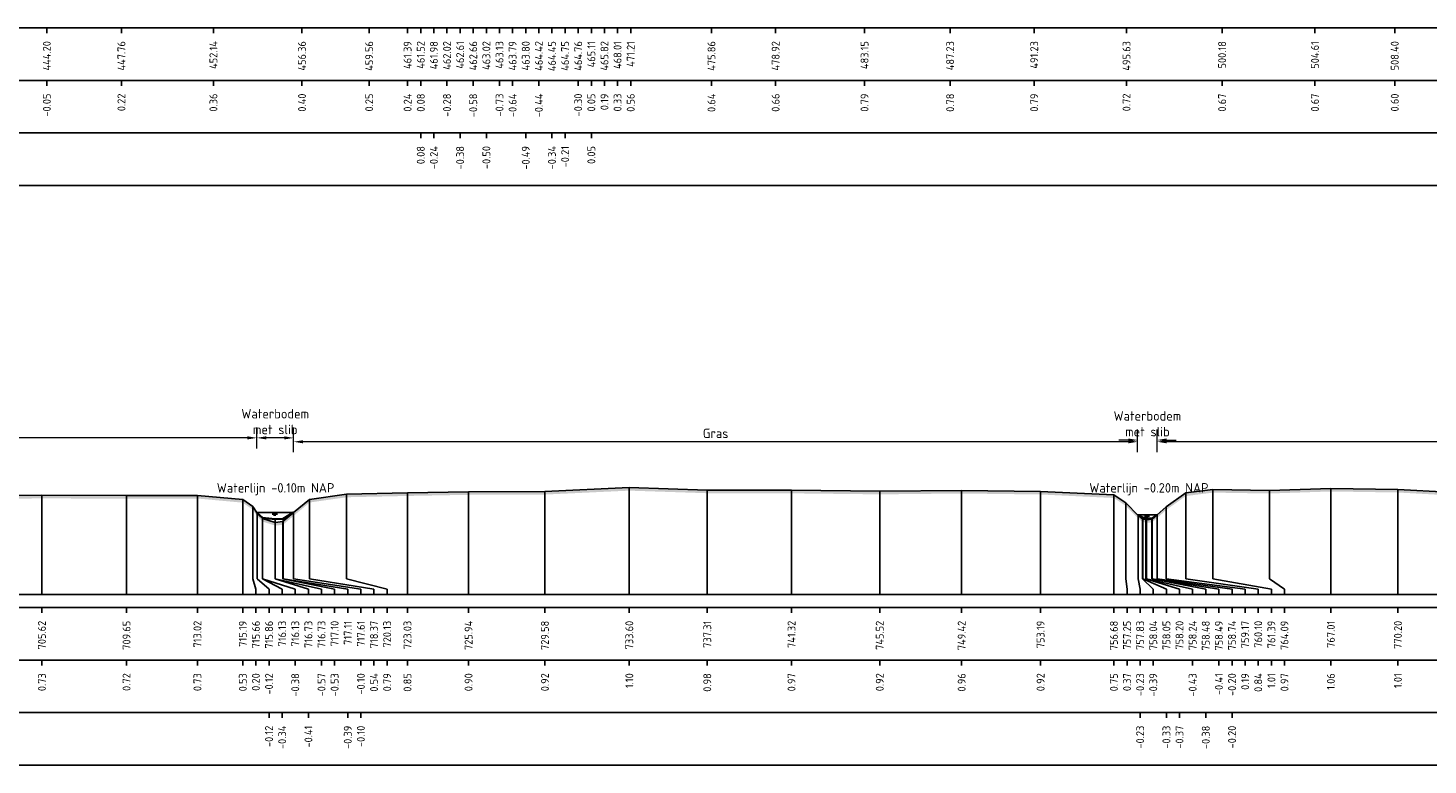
# Model space of a CAD drawing. Header units: metres. Extents: x 128583 to 136452, y 412329 to 415128.
# Tile 59 of 256: x 134330 to 134397, y 414438 to 414473. Entities that reach past the tile are written whole.
import ezdxf
from ezdxf.enums import TextEntityAlignment as Align

# ---------------------------------------------------------------- set-up
doc = ezdxf.new("R2010")
doc.units = ezdxf.units.M
doc.header["$PDMODE"] = 35
doc.header["$PDSIZE"] = 0.075
for name, color, linetype, lineweight in [('X-ME-AL-PROFIEL_BOVENKANT SLIB-GD', 42, 'Continuous', 35), ('X-ME-AL-PROFIEL_HUIDIG MAAIVELD-GD', 8, 'Continuous', 0), ('X-XX-AL-DETAIL1-M', 7, 'Continuous', 18), ('X-XX-AL-NAP-T18', 7, 'Continuous', 18)]:
    doc.layers.add(name, color=color, linetype=linetype, lineweight=lineweight)
for name, color, linetype in [('X-ME-AL-PROFIEL_MAAIVELD-GD', 8, 'Continuous'), ('X-ME-AL-PROFIEL_WATERLIJN-GD', 150, 'Continuous'), ('X-ME-AL-PROFIELRASTER-S', 7, 'Continuous')]:
    doc.layers.add(name, color=color, linetype=linetype)
doc.styles.add('NLCS-ISO-ANNOTATIEF-T18', font='NLCS-ISO.ttf', dxfattribs={"height": 1.8})
doc.styles.add('NLCS-ISO-ANNOTATIVE-T18', font='NLCS-ISO.ttf', dxfattribs={"height": 1.8})
doc.dimstyles.new('NLCS-ANNOTATIEF-T18-PIJL_L2_H0', dxfattribs={"dimtxt": 2.5, "dimasz": 1.8, "dimexe": 2, "dimexo": 2, "dimgap": 0.7, "dimtad": 1, "dimzin": 0, "dimdsep": 46, "dimtxsty": 'NLCS-ISO-ANNOTATIEF-T18', "dimcen": 0, "dimdle": 2, "dimclrd": 256, "dimclre": 256, "dimclrt": 10, "dimaunit": 2, "dimadec": 0, "dimazin": 0, "dimtfac": 1, "dimtdec": 3, "dimtofl": 0, "dimtmove": 0, "dimatfit": 3, "dimfxl": 2, "dimfxlon": 1, "dimtfillclr": 256, "dimtolj": 1, "dimtzin": 0, "dimlwd": -1, "dimlwe": -1, "dimarcsym": 0})

# ---------------------------------------------------------------- blocks, each defined once
blk = doc.blocks.new('SAL-PROFIELRASTER_BALK_EIND1-D')
at = {"color": 0, "linetype": 'ByBlock', "lineweight": -2, "flags": 128}
for points in [[(0, 0), (1, 0)], [(0, -2.5), (1, -2.5)], [(0, -12.5), (1, -12.5)]]:
    blk.add_lwpolyline(points, dxfattribs=at)
blk = doc.blocks.new('SAL-PROFIELRASTER_BALK_EIND2-D')
at = {"color": 0, "linetype": 'ByBlock', "lineweight": -2}
blk.add_line((1, -12.5), (0, -12.5), dxfattribs=at)
blk = doc.blocks.new('SAL-PROFIELRASTER_BALK_DATA-D')
at = {"color": 0, "linetype": 'ByBlock', "lineweight": -2}
blk.add_lwpolyline([(0, -3.5), (0, -2.5)], dxfattribs=at)
at = {"color": 0, "linetype": 'ByBlock', "lineweight": -2, "style": 'NLCS-ISO-ANNOTATIVE-T18'}
blk.add_attdef('GETAL', text='', height=1.5, rotation=90, dxfattribs=at).set_placement((0.75, -5), align=Align.RIGHT)
blk = doc.blocks.new('SAL-PROFIELRASTER_AANHAAL-D')
at = {"color": 9, "linetype": 'ByBlock', "lineweight": -2, "flags": 128}
blk.add_lwpolyline([(0, 1), (0, 0)], dxfattribs=at)
blk = doc.blocks.new('SAL-PROFIELRASTER_AANHAAL_STAGGER-D')
at = {"color": 9, "linetype": 'ByBlock', "lineweight": -2, "flags": 128}
for points in [[(0, 0), (0, -0.25)], [(0, -0.25), (1, -0.75)], [(1, -0.75), (1, -1)]]:
    blk.add_lwpolyline(points, dxfattribs=at)
blk = doc.blocks.new('*D487')
at = {"layer": 'Defpoints', "color": 0, "transparency": 16777216}
for p in [(134341.119, 414453.421), (134341.119, 414449.857), (134342.875, 414449.857)]:
    blk.add_point(p, dxfattribs=at)
at = {"layer": 'X-XX-AL-DETAIL1-M', "transparency": 16777216}
for p, q in [((134341.119, 414452.921), (134341.119, 414453.921)), ((134342.425, 414453.421), (134341.569, 414453.421)), ((134342.875, 414452.921), (134342.875, 414453.921))]:
    blk.add_line(p, q, dxfattribs=at)
for points in [[(134341.569, 414453.496), (134341.569, 414453.346), (134341.119, 414453.421)], [(134342.425, 414453.496), (134342.425, 414453.346), (134342.875, 414453.421)]]:
    blk.add_solid(points, dxfattribs=at)
at = {"layer": 'X-XX-AL-DETAIL1-M', "color": 10, "transparency": 16777216, "insert": (134341.997, 414454.196), "char_height": 0.45, "attachment_point": 5, "style": 'NLCS-ISO-ANNOTATIEF-T18'}
blk.add_mtext('\\A1;Waterbodem\\Pmet slib', dxfattribs=at)
blk = doc.blocks.new('*D488')
at = {"layer": 'Defpoints', "color": 0, "transparency": 16777216}
for p in [(134383.074, 414453.318), (134383.074, 414449.754), (134384.006, 414449.754)]:
    blk.add_point(p, dxfattribs=at)
at = {"layer": 'X-XX-AL-DETAIL1-M', "transparency": 16777216}
for p, q in [((134382.624, 414453.318), (134382.174, 414453.318)), ((134383.074, 414452.818), (134383.074, 414453.818)), ((134384.006, 414452.818), (134384.006, 414453.818)), ((134384.456, 414453.318), (134384.906, 414453.318))]:
    blk.add_line(p, q, dxfattribs=at)
for points in [[(134382.624, 414453.393), (134382.624, 414453.243), (134383.074, 414453.318)], [(134384.456, 414453.393), (134384.456, 414453.243), (134384.006, 414453.318)]]:
    blk.add_solid(points, dxfattribs=at)
at = {"layer": 'X-XX-AL-DETAIL1-M', "color": 10, "transparency": 16777216, "insert": (134383.54, 414454.093), "char_height": 0.45, "attachment_point": 5, "style": 'NLCS-ISO-ANNOTATIEF-T18'}
blk.add_mtext('\\A1;Waterbodem\\Pmet slib', dxfattribs=at)
blk = doc.blocks.new('*D482')
at = {"layer": 'Defpoints', "color": 0, "transparency": 16777216}
for p in [(134342.875, 414453.236), (134342.875, 414449.857), (134383.074, 414449.754)]:
    blk.add_point(p, dxfattribs=at)
at = {"layer": 'X-XX-AL-DETAIL1-M', "transparency": 16777216}
for p, q in [((134342.875, 414452.736), (134342.875, 414453.736)), ((134383.074, 414452.736), (134383.074, 414453.736)), ((134382.624, 414453.236), (134343.325, 414453.236))]:
    blk.add_line(p, q, dxfattribs=at)
for points in [[(134343.325, 414453.311), (134343.325, 414453.161), (134342.875, 414453.236)], [(134382.624, 414453.311), (134382.624, 414453.161), (134383.074, 414453.236)]]:
    blk.add_solid(points, dxfattribs=at)
at = {"layer": 'X-XX-AL-DETAIL1-M', "color": 10, "transparency": 16777216, "insert": (134362.974, 414453.636), "char_height": 0.45, "attachment_point": 5, "style": 'NLCS-ISO-ANNOTATIEF-T18'}
blk.add_mtext('\\A1;Gras', dxfattribs=at)
blk = doc.blocks.new('*D472')
at = {"layer": 'Defpoints', "color": 0, "transparency": 16777216}
for p in [(134230.466, 414453.421), (134230.466, 414449.956), (134341.119, 414449.857)]:
    blk.add_point(p, dxfattribs=at)
at = {"layer": 'X-XX-AL-DETAIL1-M', "transparency": 16777216}
for p, q in [((134230.466, 414452.921), (134230.466, 414453.921)), ((134340.669, 414453.421), (134230.916, 414453.421)), ((134341.119, 414452.921), (134341.119, 414453.921))]:
    blk.add_line(p, q, dxfattribs=at)
for points in [[(134230.916, 414453.496), (134230.916, 414453.346), (134230.466, 414453.421)], [(134340.669, 414453.496), (134340.669, 414453.346), (134341.119, 414453.421)]]:
    blk.add_solid(points, dxfattribs=at)
at = {"layer": 'X-XX-AL-DETAIL1-M', "color": 10, "transparency": 16777216, "insert": (134285.793, 414453.821), "char_height": 0.45, "attachment_point": 5, "style": 'NLCS-ISO-ANNOTATIEF-T18'}
blk.add_mtext('\\A1;Akker', dxfattribs=at)
blk = doc.blocks.new('*D473')
at = {"layer": 'Defpoints', "color": 0, "transparency": 16777216}
for p in [(134384.006, 414453.236), (134384.006, 414449.754), (134482.245, 414449.672)]:
    blk.add_point(p, dxfattribs=at)
at = {"layer": 'X-XX-AL-DETAIL1-M', "transparency": 16777216}
for p, q in [((134384.006, 414452.736), (134384.006, 414453.736)), ((134482.245, 414452.736), (134482.245, 414453.736)), ((134481.795, 414453.236), (134384.456, 414453.236))]:
    blk.add_line(p, q, dxfattribs=at)
for points in [[(134384.456, 414453.311), (134384.456, 414453.161), (134384.006, 414453.236)], [(134481.795, 414453.311), (134481.795, 414453.161), (134482.245, 414453.236)]]:
    blk.add_solid(points, dxfattribs=at)
at = {"layer": 'X-XX-AL-DETAIL1-M', "color": 10, "transparency": 16777216, "insert": (134433.125, 414453.636), "char_height": 0.45, "attachment_point": 5, "style": 'NLCS-ISO-ANNOTATIEF-T18'}
blk.add_mtext('\\A1;Gras', dxfattribs=at)

msp = doc.modelspace()

# ---------------------------------------------------------------- hatches: boundary and pattern name
at = {"layer": 'X-ME-AL-PROFIEL_HUIDIG MAAIVELD-GD'}
h = msp.add_hatch(dxfattribs=at)
h.set_pattern_fill('AGR-MAAIVELD', color=256, scale=0.1, pattern_type=2)
h.set_pattern_definition([(45, (-1319.4776, -328.16646), (-0.5000001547, 0.5000001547), []), (45, (-1319.549, -328.09504), (0, 1.0000003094), [0.707107, -0.707107]), (45, (-1319.62044, -328.0236), (0, 1.0000003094), [0.707107, -0.707107]), (45, (-1319.6929, -327.9512), (0, 1.0000003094), [0.707107, -0.707107]), (45, (-1319.7633, -327.88075), (0, 1.0000003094), [0.707107, -0.707107]), (45, (-1319.8347, -327.8093), (0, 1.0000003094), [0.707107, -0.707107]), (45, (-1319.90615, -327.7379), (0, 1.0000003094), [0.707107, -0.707107]), (315, (-1319.4776, -328.16646), (0.5000001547, 0.5000001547), []), (315, (-1319.40615, -328.09504), (1.0000003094, -3e-16), [0.707107, -0.707107]), (315, (-1319.3347, -328.0236), (1.0000003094, -3e-16), [0.707107, -0.707107]), (315, (-1319.2623, -327.9512), (1.0000003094, -3e-16), [0.707107, -0.707107]), (315, (-1319.1919, -327.88075), (1.0000003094, -3e-16), [0.707107, -0.707107]), (315, (-1319.12044, -327.8093), (1.0000003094, -3e-16), [0.707107, -0.707107]), (315, (-1319.049, -327.7379), (1.0000003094, -3e-16), [0.707107, -0.707107])])
h.paths.add_polyline_path([(135033.184, 414450.264), (135031.228, 414450.061), (135029.412, 414449.742), (135027.279, 414449.427), (135025.079, 414449.361), (135023.054, 414449.305), (135021.343, 414449.278), (135019.922, 414449.401), (135017.702, 414449.746), (135015.752, 414450.057), (135014.441, 414450.269), (135013.984, 414450.269), (135011.012, 414450.659), (135006.556, 414451.087), (135005.288, 414451.201), (135002.862, 414451.464), (135001.322, 414451.407), (134999.156, 414451.206), (134997.486, 414450.934), (134995.754, 414450.838), (134992.225, 414450.749), (134989.796, 414450.848), (134986.188, 414450.752), (134982.705, 414450.618), (134979.722, 414450.596), (134976.852, 414450.619), (134973.365, 414450.719), (134969.726, 414450.648), (134966.203, 414450.596), (134963.239, 414450.537), (134960.315, 414450.402), (134958.065, 414450.371), (134955.796, 414450.3), (134954.981, 414449.689), (134954.763, 414449.438), (134954.346, 414449.402), (134954.015, 414449.47), (134953.783, 414449.685), (134953.255, 414450.259), (134951.546, 414450.426), (134948.985, 414450.457), (134946.704, 414450.584), (134943.177, 414450.579), (134938.836, 414450.613), (134936.343, 414450.536), (134933.907, 414450.596), (134929.841, 414450.639), (134926.487, 414450.595), (134923.922, 414450.673), (134921.243, 414450.708), (134917.659, 414450.716), (134913.985, 414450.699), (134910.005, 414450.603), (134906.996, 414450.671), (134903.067, 414450.615), (134899.769, 414450.585), (134896.825, 414450.379), (134896.072, 414450.28), (134895.633, 414450.323), (134895.52, 414449.96), (134895.039, 414449.669), (134894.869, 414449.474), (134894.554, 414449.383), (134894.131, 414449.397), (134893.929, 414449.703), (134893.784, 414450.004), (134892.712, 414450.389), (134891.133, 414450.538), (134888.201, 414450.656), (134884.375, 414450.567), (134881.158, 414450.695), (134877.167, 414450.55), (134874.105, 414450.593), (134869.915, 414450.765), (134866.003, 414450.628), (134862.586, 414450.677), (134859.023, 414450.839), (134854.484, 414450.737), (134850.241, 414450.758), (134846.962, 414450.836), (134843.468, 414450.8), (134839.238, 414450.772), (134835.266, 414450.67), (134831.568, 414450.61), (134828.256, 414450.723), (134824.182, 414450.556), (134820.866, 414450.654), (134816.26, 414450.492), (134812.887, 414450.44), (134809.752, 414450.427), (134806.866, 414450.462), (134804.345, 414450.463), (134803.295, 414450.222), (134802.931, 414449.871), (134802.579, 414449.422), (134802.001, 414449.387), (134801.624, 414449.466), (134801.381, 414449.875), (134801.05, 414450.265), (134799.288, 414450.364), (134795.728, 414450.475), (134792.942, 414450.61), (134789.751, 414450.761), (134785.877, 414450.756), (134781.845, 414450.82), (134777.603, 414450.616), (134771.982, 414450.671), (134768.644, 414450.65), (134767.198, 414450.896), (134763.174, 414450.886), (134759.193, 414450.767), (134755.959, 414450.753), (134751.264, 414450.687), (134749.324, 414450.736), (134745.41, 414450.837), (134742.01, 414450.885), (134736.604, 414450.84), (134733.693, 414450.683), (134731.101, 414450.764), (134726.622, 414450.73), (134721.718, 414450.718), (134719.525, 414450.792), (134714.077, 414450.733), (134711.916, 414450.881), (134707.719, 414450.849), (134703.947, 414450.787), (134699.844, 414450.705), (134696.151, 414450.721), (134690.699, 414450.591), (134687.605, 414450.726), (134683.904, 414450.711), (134681.176, 414450.575), (134679.339, 414450.417), (134678.54, 414449.699), (134678.258, 414449.423), (134678.018, 414449.386), (134677.741, 414449.386), (134677.367, 414449.726), (134677.144, 414450.063), (134676.416, 414450.56), (134674.086, 414450.724), (134671.111, 414450.701), (134668.414, 414450.9), (134664.408, 414450.8), (134661.497, 414450.879), (134657.216, 414450.78), (134654.227, 414450.934), (134649.409, 414450.755), (134646.167, 414450.956), (134641.908, 414450.84), (134638.163, 414450.98), (134633.994, 414450.89), (134630.689, 414450.95), (134626.444, 414450.919), (134621.988, 414450.776), (134618.906, 414450.768), (134614.536, 414450.798), (134612.283, 414450.965), (134607.682, 414450.812), (134604.337, 414450.794), (134600.875, 414450.744), (134597.674, 414450.831), (134594.093, 414450.833), (134590.766, 414450.834), (134587.86, 414450.841), (134584.904, 414450.898), (134582.238, 414450.802), (134580.718, 414450.695), (134580.377, 414450.237), (134579.614, 414449.689), (134579.003, 414449.699), (134578.611, 414449.954), (134577.973, 414450.574), (134576.387, 414450.71), (134573.905, 414450.852), (134569.945, 414450.916), (134565.735, 414450.899), (134561.974, 414450.841), (134558.754, 414450.836), (134554.901, 414450.869), (134550.57, 414450.947), (134546.613, 414450.889), (134542.749, 414451.009), (134538.451, 414451.061), (134534.432, 414450.998), (134530.683, 414450.976), (134526.721, 414450.928), (134523.879, 414450.948), (134520.505, 414450.917), (134517.265, 414450.895), (134514.38, 414450.884), (134511.306, 414450.915), (134508.422, 414450.859), (134505.406, 414450.935), (134502.679, 414450.948), (134499.368, 414450.917), (134496.267, 414450.91), (134493.163, 414450.933), (134490.349, 414450.933), (134487.737, 414450.892), (134486.025, 414450.785), (134484.226, 414450.621), (134483.741, 414450.159), (134483.091, 414449.661), (134482.838, 414449.46), (134482.565, 414449.465), (134482.245, 414449.672), (134481.533, 414450.236), (134480.764, 414450.781), (134478.111, 414450.986), (134475.238, 414451.05), (134471.725, 414450.976), (134469.072, 414451.028), (134467.291, 414450.982), (134464.544, 414450.938), (134463.882, 414450.991), (134461.079, 414451.015), (134458.439, 414450.966), (134455.588, 414450.908), (134453.192, 414450.99), (134450.494, 414450.977), (134447.965, 414450.983), (134446.096, 414450.844), (134444.93, 414450.925), (134441.846, 414451.003), (134439.178, 414451.018), (134435.449, 414450.962), (134432.479, 414451.046), (134428.714, 414451.059), (134425.267, 414450.884), (134422.739, 414450.982), (134419.952, 414450.927), (134416.213, 414450.913), (134414.483, 414450.753), (134412.936, 414450.959), (134409.358, 414450.865), (134406.735, 414450.897), (134404.7, 414450.961), (134400.995, 414450.895), (134398.647, 414450.706), (134397.86, 414450.837), (134395.472, 414450.967), (134392.276, 414451.016), (134389.357, 414450.92), (134386.659, 414450.961), (134385.365, 414450.798), (134384.439, 414450.141), (134384.006, 414449.754), (134383.759, 414449.543), (134383.504, 414449.521), (134383.309, 414449.569), (134383.1, 414449.727), (134382.517, 414450.325), (134381.944, 414450.706), (134378.453, 414450.873), (134374.692, 414450.919), (134370.79, 414450.879), (134366.591, 414450.927), (134362.577, 414450.933), (134358.863, 414451.056), (134354.844, 414450.87), (134351.208, 414450.857), (134348.296, 414450.803), (134345.397, 414450.741), (134343.632, 414450.491), (134342.875, 414449.857), (134342.363, 414449.428), (134342, 414449.39), (134341.397, 414449.578), (134341.131, 414449.839), (134340.925, 414450.153), (134340.452, 414450.484), (134338.29, 414450.681), (134334.917, 414450.67), (134330.886, 414450.688), (134326.862, 414450.637), (134323.057, 414450.592), (134319.987, 414450.59), (134316.011, 414450.56), (134312.743, 414450.568), (134307.614, 414450.657), (134303.041, 414450.61), (134297.976, 414450.674), (134293.714, 414450.737), (134288.791, 414450.772), (134283.992, 414450.785), (134279.508, 414450.824), (134275.492, 414450.818), (134271.519, 414450.785), (134268.127, 414450.78), (134263.422, 414450.772), (134258.049, 414450.796), (134252.995, 414450.803), (134249.023, 414450.677), (134245.857, 414450.418), (134243.533, 414450.088), (134238.555, 414449.911), (134237.623, 414450.141), (134236.144, 414450.353), (134233.675, 414449.952), (134230.466, 414449.956), (134230.022, 414449.733), (134229.059, 414449.649), (134228.209, 414449.742), (134227.905, 414449.991), (134226.051, 414450.103), (134223.399, 414450.295), (134219.833, 414450.265), (134216.11, 414450.38), (134212.911, 414450.484), (134209.119, 414450.618), (134205.069, 414450.862), (134199.609, 414450.559), (134196.437, 414450.79), (134191.73, 414450.587), (134187.693, 414450.702), (134183.594, 414450.518), (134179.249, 414450.502), (134175.26, 414450.528), (134170.619, 414450.676), (134166.173, 414450.509), (134161.974, 414450.518), (134157.509, 414450.512), (134153.562, 414450.611), (134149.52, 414450.591), (134145.635, 414450.483), (134142.019, 414450.509), (134138.393, 414450.568), (134133.669, 414450.556), (134129.872, 414450.623), (134125.447, 414450.624), (134120.896, 414450.67), (134116.5, 414450.747), (134112.495, 414450.739), (134108.419, 414450.745), (134104.183, 414450.614), (134101.125, 414450.595), (134096.476, 414450.513), (134093.273, 414450.289), (134091.088, 414450.143), (134090.374, 414450.008), (134090.029, 414449.655), (134089.687, 414449.512), (134089.055, 414449.318), (134088.401, 414449.229), (134087.932, 414449.371), (134087.285, 414449.671), (134086.787, 414450.034), (134086.655, 414450.193), (134084.825, 414450.209), (134081.624, 414450.35), (134077.404, 414450.319), (134073.023, 414450.179), (134069.469, 414449.909), (134064.198, 414449.891), (134059.315, 414449.834), (134054.772, 414449.884), (134050.38, 414449.933), (134044.97, 414449.758), (134040.112, 414449.97), (134036.227, 414449.926), (134032.426, 414449.937), (134029.013, 414449.845), (134025.494, 414449.891), (134022.431, 414449.915), (134019.338, 414449.961), (134016.64, 414449.944), (134013.266, 414449.98), (134010.566, 414450.02), (134008.024, 414450.073), (134005.465, 414450.203), (134002.522, 414450.198), (133999.319, 414450.264), (133996.055, 414450.26), (133992.872, 414450.385), (133989.467, 414450.422), (133986.023, 414450.458), (133982.833, 414450.498), (133979.639, 414450.593), (133976.246, 414450.583), (133973.125, 414450.514), (133969.892, 414450.613), (133966.407, 414450.542), (133963.081, 414450.628), (133959.559, 414450.52), (133956.393, 414450.6), (133953.161, 414450.597), (133949.779, 414450.612), (133948.878, 414450.15), (133948.517, 414450.169), (133947.92, 414450.551), (133945.843, 414450.715), (133943.182, 414450.773), (133940.354, 414450.791), (133937.221, 414450.84), (133934.268, 414450.868), (133931.347, 414450.896), (133926.322, 414450.961), (133923.123, 414450.978), (133920.278, 414450.996), (133917.001, 414450.905), (133913.785, 414451.006), (133909.139, 414450.842), (133906.099, 414450.803), (133903.233, 414450.715), (133900.186, 414450.588), (133899.627, 414450.444), (133898.701, 414449.618), (133898.471, 414449.593), (133898.031, 414449.666), (133897.719, 414450.096), (133897.237, 414450.583), (133894.667, 414450.656), (133891.693, 414450.689), (133888.088, 414450.77), (133884.101, 414450.693), (133880.74, 414450.719), (133877.411, 414450.769), (133874.016, 414450.77), (133870.74, 414450.797), (133867.524, 414450.759), (133864.104, 414450.83), (133860.503, 414450.835), (133857.101, 414450.851), (133853.794, 414450.87), (133850.523, 414450.922), (133846.615, 414450.864), (133843.031, 414451.045), (133839.475, 414450.943), (133835.484, 414450.968), (133831.73, 414450.89), (133828.522, 414450.977), (133825.121, 414450.934), (133821.418, 414450.911), (133818.077, 414450.873), (133814.65, 414450.84), (133811.253, 414450.798), (133807.119, 414450.847), (133802.658, 414450.785), (133799.086, 414450.769), (133795.202, 414450.773), (133791.834, 414450.696), (133788.121, 414450.705), (133784.64, 414450.675), (133781.458, 414450.68), (133778.325, 414450.692), (133775.283, 414450.655), (133772.203, 414450.732), (133769.157, 414450.648), (133767.123, 414450.694), (133764.091, 414450.81), (133760.489, 414450.73), (133757.425, 414450.772), (133754.756, 414450.767), (133750.555, 414450.696), (133747.143, 414450.669), (133744.073, 414450.728), (133739.535, 414450.804), (133735.671, 414450.928), (133732.128, 414450.968), (133729.122, 414450.904), (133725.459, 414450.904), (133722.611, 414450.797), (133718.735, 414450.734), (133715.36, 414450.735), (133711.951, 414450.728), (133708.374, 414450.729), (133704.927, 414450.647), (133700.677, 414450.6), (133697.116, 414450.593), (133694.538, 414450.503), (133691.823, 414450.423), (133689.396, 414450.081), (133685.166, 414449.948), (133682.574, 414449.889), (133680.497, 414450.089), (133679.901, 414449.892), (133678.305, 414449.452), (133676.294, 414449.152), (133672.985, 414449.068), (133668.821, 414448.842), (133664.414, 414449.13), (133657.067, 414449.535), (133649.511, 414449.398), (133647.639, 414449.936), (133646.111, 414450.413), (133643.68, 414450.59), (133640.721, 414450.652), (133637.013, 414450.836), (133632.861, 414450.887), (133628.777, 414450.843), (133625.267, 414450.838), (133625.267, 414450.688), (133628.777, 414450.693), (133632.861, 414450.737), (133637.013, 414450.686), (133640.721, 414450.502), (133643.68, 414450.44), (133646.111, 414450.263), (133647.639, 414449.786), (133649.511, 414449.248), (133657.067, 414449.385), (133664.414, 414448.98), (133668.821, 414448.692), (133672.985, 414448.918), (133676.294, 414449.002), (133678.305, 414449.302), (133679.901, 414449.742), (133680.497, 414449.939), (133682.574, 414449.739), (133685.166, 414449.798), (133689.396, 414449.931), (133691.823, 414450.273), (133694.538, 414450.353), (133697.116, 414450.443), (133700.677, 414450.45), (133704.927, 414450.497), (133708.374, 414450.579), (133711.951, 414450.578), (133715.36, 414450.585), (133718.735, 414450.584), (133722.611, 414450.647), (133725.459, 414450.754), (133729.122, 414450.754), (133732.128, 414450.818), (133735.671, 414450.778), (133739.535, 414450.654), (133744.073, 414450.578), (133747.143, 414450.519), (133750.555, 414450.546), (133754.756, 414450.617), (133757.425, 414450.622), (133760.489, 414450.58), (133764.091, 414450.66), (133767.123, 414450.544), (133769.157, 414450.498), (133772.203, 414450.582), (133775.283, 414450.505), (133778.325, 414450.542), (133781.458, 414450.53), (133784.64, 414450.525), (133788.121, 414450.555), (133791.834, 414450.546), (133795.202, 414450.623), (133799.086, 414450.619), (133802.658, 414450.635), (133807.119, 414450.697), (133811.253, 414450.648), (133814.65, 414450.69), (133818.077, 414450.723), (133821.418, 414450.761), (133825.121, 414450.784), (133828.522, 414450.827), (133831.73, 414450.74), (133835.484, 414450.818), (133839.475, 414450.793), (133843.031, 414450.895), (133846.615, 414450.714), (133850.523, 414450.772), (133853.794, 414450.72), (133857.101, 414450.701), (133860.503, 414450.685), (133864.104, 414450.68), (133867.524, 414450.609), (133870.74, 414450.647), (133874.016, 414450.62), (133877.411, 414450.619), (133880.74, 414450.569), (133884.101, 414450.543), (133888.088, 414450.62), (133891.693, 414450.539), (133894.667, 414450.506), (133897.237, 414450.433), (133897.719, 414449.946), (133898.031, 414449.516), (133898.471, 414449.443), (133898.701, 414449.468), (133899.627, 414450.294), (133900.186, 414450.438), (133903.233, 414450.565), (133906.099, 414450.653), (133909.139, 414450.692), (133913.785, 414450.856), (133917.001, 414450.755), (133920.278, 414450.846), (133923.123, 414450.828), (133926.322, 414450.811), (133931.347, 414450.746), (133934.268, 414450.718), (133937.221, 414450.69), (133940.354, 414450.641), (133943.182, 414450.623), (133945.843, 414450.565), (133947.92, 414450.401), (133948.517, 414450.019), (133948.878, 414450), (133949.779, 414450.462), (133953.161, 414450.447), (133956.393, 414450.45), (133959.559, 414450.37), (133963.081, 414450.478), (133966.407, 414450.392), (133969.892, 414450.463), (133973.125, 414450.364), (133976.246, 414450.433), (133979.639, 414450.443), (133982.833, 414450.348), (133986.023, 414450.308), (133989.467, 414450.272), (133992.872, 414450.235), (133996.055, 414450.11), (133999.319, 414450.114), (134002.522, 414450.048), (134005.465, 414450.053), (134008.024, 414449.923), (134010.566, 414449.87), (134013.266, 414449.83), (134016.64, 414449.794), (134019.338, 414449.811), (134022.431, 414449.765), (134025.494, 414449.741), (134029.013, 414449.695), (134032.426, 414449.787), (134036.227, 414449.776), (134040.112, 414449.82), (134044.97, 414449.608), (134050.38, 414449.783), (134054.772, 414449.734), (134059.315, 414449.684), (134064.198, 414449.741), (134069.469, 414449.759), (134073.023, 414450.029), (134077.404, 414450.169), (134081.624, 414450.2), (134084.825, 414450.059), (134086.655, 414450.043), (134086.787, 414449.884), (134087.285, 414449.521), (134087.932, 414449.221), (134088.401, 414449.079), (134089.055, 414449.168), (134089.687, 414449.362), (134090.029, 414449.505), (134090.374, 414449.858), (134091.088, 414449.993), (134093.273, 414450.139), (134096.476, 414450.363), (134101.125, 414450.445), (134104.183, 414450.464), (134108.419, 414450.595), (134112.495, 414450.589), (134116.5, 414450.597), (134120.896, 414450.52), (134125.447, 414450.474), (134129.872, 414450.473), (134133.669, 414450.406), (134138.393, 414450.418), (134142.019, 414450.359), (134145.635, 414450.333), (134149.52, 414450.441), (134153.562, 414450.461), (134157.509, 414450.362), (134161.974, 414450.368), (134166.173, 414450.359), (134170.619, 414450.526), (134175.26, 414450.378), (134179.249, 414450.352), (134183.594, 414450.368), (134187.693, 414450.552), (134191.73, 414450.437), (134196.437, 414450.64), (134199.609, 414450.409), (134205.069, 414450.712), (134209.119, 414450.468), (134212.911, 414450.334), (134216.11, 414450.23), (134219.833, 414450.115), (134223.399, 414450.145), (134226.051, 414449.953), (134227.905, 414449.841), (134228.209, 414449.592), (134229.059, 414449.499), (134230.022, 414449.583), (134230.466, 414449.806), (134233.675, 414449.802), (134236.144, 414450.203), (134237.623, 414449.991), (134238.555, 414449.761), (134243.533, 414449.938), (134245.857, 414450.268), (134249.023, 414450.527), (134252.995, 414450.653), (134258.049, 414450.646), (134263.422, 414450.622), (134268.127, 414450.63), (134271.519, 414450.635), (134275.492, 414450.668), (134279.508, 414450.674), (134283.992, 414450.635), (134288.791, 414450.622), (134293.714, 414450.587), (134297.976, 414450.524), (134303.041, 414450.46), (134307.614, 414450.507), (134312.743, 414450.418), (134316.011, 414450.41), (134319.987, 414450.44), (134323.057, 414450.442), (134326.862, 414450.487), (134330.886, 414450.538), (134334.917, 414450.52), (134338.29, 414450.531), (134340.452, 414450.334), (134340.925, 414450.003), (134341.131, 414449.689), (134341.397, 414449.428), (134342, 414449.24), (134342.363, 414449.278), (134342.875, 414449.707), (134343.632, 414450.341), (134345.397, 414450.591), (134348.296, 414450.653), (134351.208, 414450.707), (134354.844, 414450.72), (134358.863, 414450.906), (134362.577, 414450.783), (134366.591, 414450.777), (134370.79, 414450.729), (134374.692, 414450.769), (134378.453, 414450.723), (134381.944, 414450.556), (134382.517, 414450.175), (134383.1, 414449.577), (134383.309, 414449.419), (134383.504, 414449.371), (134383.759, 414449.393), (134384.006, 414449.604), (134384.439, 414449.991), (134385.365, 414450.648), (134386.659, 414450.811), (134389.357, 414450.77), (134392.276, 414450.866), (134395.472, 414450.817), (134397.86, 414450.687), (134398.647, 414450.556), (134400.995, 414450.745), (134404.7, 414450.811), (134406.735, 414450.747), (134409.358, 414450.715), (134412.936, 414450.809), (134414.483, 414450.603), (134416.213, 414450.763), (134419.952, 414450.777), (134422.739, 414450.832), (134425.267, 414450.734), (134428.714, 414450.909), (134432.479, 414450.896), (134435.449, 414450.812), (134439.178, 414450.868), (134441.846, 414450.853), (134444.93, 414450.775), (134446.096, 414450.694), (134447.965, 414450.833), (134450.494, 414450.827), (134453.192, 414450.84), (134455.588, 414450.758), (134458.439, 414450.816), (134461.079, 414450.865), (134463.882, 414450.841), (134464.544, 414450.788), (134467.291, 414450.832), (134469.072, 414450.878), (134471.725, 414450.826), (134475.238, 414450.9), (134478.111, 414450.836), (134480.764, 414450.631), (134481.533, 414450.086), (134482.245, 414449.522), (134482.565, 414449.315), (134482.838, 414449.31), (134483.091, 414449.511), (134483.741, 414450.009), (134484.226, 414450.471), (134486.025, 414450.635), (134487.737, 414450.742), (134490.349, 414450.783), (134493.163, 414450.783), (134496.267, 414450.76), (134499.368, 414450.767), (134502.679, 414450.798), (134505.406, 414450.785), (134508.422, 414450.709), (134511.306, 414450.765), (134514.38, 414450.734), (134517.265, 414450.745), (134520.505, 414450.767), (134523.879, 414450.798), (134526.721, 414450.778), (134530.683, 414450.826), (134534.432, 414450.848), (134538.451, 414450.911), (134542.749, 414450.859), (134546.613, 414450.739), (134550.57, 414450.797), (134554.901, 414450.719), (134558.754, 414450.686), (134561.974, 414450.691), (134565.735, 414450.749), (134569.945, 414450.766), (134573.905, 414450.702), (134576.387, 414450.56), (134577.973, 414450.424), (134578.611, 414449.804), (134579.003, 414449.549), (134579.614, 414449.539), (134580.377, 414450.087), (134580.718, 414450.545), (134582.238, 414450.652), (134584.904, 414450.748), (134587.86, 414450.691), (134590.766, 414450.684), (134594.093, 414450.683), (134597.674, 414450.681), (134600.875, 414450.594), (134604.337, 414450.644), (134607.682, 414450.662), (134612.283, 414450.815), (134614.536, 414450.648), (134618.906, 414450.618), (134621.988, 414450.626), (134626.444, 414450.769), (134630.689, 414450.8), (134633.994, 414450.74), (134638.163, 414450.83), (134641.908, 414450.69), (134646.167, 414450.806), (134649.409, 414450.605), (134654.227, 414450.784), (134657.216, 414450.63), (134661.497, 414450.729), (134664.408, 414450.65), (134668.414, 414450.75), (134671.111, 414450.551), (134674.086, 414450.574), (134676.416, 414450.41), (134677.144, 414449.913), (134677.367, 414449.576), (134677.741, 414449.236), (134678.018, 414449.236), (134678.258, 414449.273), (134678.54, 414449.549), (134679.339, 414450.267), (134681.176, 414450.425), (134683.904, 414450.561), (134687.605, 414450.576), (134690.699, 414450.441), (134696.151, 414450.571), (134699.844, 414450.555), (134703.947, 414450.637), (134707.719, 414450.699), (134711.916, 414450.731), (134714.077, 414450.583), (134719.525, 414450.642), (134721.718, 414450.568), (134726.622, 414450.58), (134731.101, 414450.614), (134733.693, 414450.533), (134736.604, 414450.69), (134742.01, 414450.735), (134745.41, 414450.687), (134749.324, 414450.586), (134751.264, 414450.537), (134755.959, 414450.603), (134759.193, 414450.617), (134763.174, 414450.736), (134767.198, 414450.746), (134768.644, 414450.5), (134771.982, 414450.521), (134777.603, 414450.466), (134781.845, 414450.67), (134785.877, 414450.606), (134789.751, 414450.611), (134792.942, 414450.46), (134795.728, 414450.325), (134799.288, 414450.214), (134801.05, 414450.115), (134801.381, 414449.725), (134801.624, 414449.316), (134802.001, 414449.237), (134802.579, 414449.272), (134802.931, 414449.721), (134803.295, 414450.072), (134804.345, 414450.313), (134806.866, 414450.312), (134809.752, 414450.277), (134812.887, 414450.29), (134816.26, 414450.342), (134820.866, 414450.504), (134824.182, 414450.406), (134828.256, 414450.573), (134831.568, 414450.46), (134835.266, 414450.52), (134839.238, 414450.622), (134843.468, 414450.65), (134846.962, 414450.686), (134850.241, 414450.608), (134854.484, 414450.587), (134859.023, 414450.689), (134862.586, 414450.527), (134866.003, 414450.478), (134869.915, 414450.615), (134874.105, 414450.443), (134877.167, 414450.4), (134881.158, 414450.545), (134884.375, 414450.417), (134888.201, 414450.506), (134891.133, 414450.388), (134892.712, 414450.239), (134893.784, 414449.854), (134893.929, 414449.553), (134894.131, 414449.247), (134894.554, 414449.233), (134894.869, 414449.324), (134895.039, 414449.519), (134895.52, 414449.81), (134895.633, 414450.173), (134896.072, 414450.13), (134896.825, 414450.229), (134899.769, 414450.435), (134903.067, 414450.465), (134906.996, 414450.521), (134910.005, 414450.453), (134913.985, 414450.549), (134917.659, 414450.566), (134921.243, 414450.558), (134923.922, 414450.523), (134926.487, 414450.445), (134929.841, 414450.489), (134933.907, 414450.446), (134936.343, 414450.386), (134938.836, 414450.463), (134943.177, 414450.429), (134946.704, 414450.434), (134948.985, 414450.307), (134951.546, 414450.276), (134953.255, 414450.109), (134953.783, 414449.535), (134954.015, 414449.32), (134954.346, 414449.252), (134954.763, 414449.288), (134954.981, 414449.539), (134955.796, 414450.15), (134958.065, 414450.221), (134960.315, 414450.252), (134963.239, 414450.387), (134966.203, 414450.446), (134969.726, 414450.498), (134973.365, 414450.569), (134976.852, 414450.469), (134979.722, 414450.446), (134982.705, 414450.468), (134986.188, 414450.602), (134989.796, 414450.698), (134992.225, 414450.599), (134995.754, 414450.688), (134997.486, 414450.784), (134999.156, 414451.056), (135001.322, 414451.257), (135002.862, 414451.314), (135005.288, 414451.051), (135006.556, 414450.937), (135011.012, 414450.509), (135013.984, 414450.119), (135014.441, 414450.119), (135015.752, 414449.907), (135017.702, 414449.596), (135019.922, 414449.251), (135021.343, 414449.128), (135023.054, 414449.155), (135025.079, 414449.211), (135027.279, 414449.277), (135029.412, 414449.592), (135031.228, 414449.911), (135033.184, 414450.114)])

# ---------------------------------------------------------------- linework, layer by layer
at = {"layer": 'X-ME-AL-PROFIEL_BOVENKANT SLIB-GD'}
for points in [[(134341.131, 414449.839), (134341.398, 414449.613), (134341.995, 414449.544), (134342.382, 414449.562), (134342.875, 414449.857)], [(134383.1, 414449.727), (134383.318, 414449.626), (134383.471, 414449.588), (134383.744, 414449.579), (134384.006, 414449.754)]]:
    msp.add_lwpolyline(points, dxfattribs=at)
at = {"layer": 'X-ME-AL-PROFIEL_MAAIVELD-GD'}
msp.add_lwpolyline([(134326.862, 414450.637), (134330.886, 414450.688), (134334.917, 414450.67), (134338.29, 414450.681), (134340.452, 414450.484), (134340.925, 414450.153), (134341.131, 414449.839), (134341.397, 414449.578), (134342, 414449.39), (134342.363, 414449.428), (134342.875, 414449.857), (134343.632, 414450.491), (134345.397, 414450.741), (134348.296, 414450.803), (134351.208, 414450.857), (134354.844, 414450.87), (134358.863, 414451.056), (134362.577, 414450.933), (134366.591, 414450.927), (134370.79, 414450.879), (134374.692, 414450.919), (134378.453, 414450.873), (134381.944, 414450.706), (134382.517, 414450.325), (134383.1, 414449.727), (134383.309, 414449.569), (134383.504, 414449.521), (134383.759, 414449.543), (134384.006, 414449.754), (134384.439, 414450.141), (134385.365, 414450.798), (134386.659, 414450.961), (134389.357, 414450.92), (134392.276, 414451.016), (134395.472, 414450.967), (134397.86, 414450.837)], dxfattribs=at)
at = {"layer": 'X-ME-AL-PROFIEL_WATERLIJN-GD'}
for points in [[(134342.875, 414449.857), (134341.119, 414449.857)], [(134341.853, 414449.789), (134342.103, 414449.789)], [(134341.909, 414449.74), (134342.034, 414449.74)], [(134384.006, 414449.754), (134383.074, 414449.754)], [(134383.396, 414449.686), (134383.646, 414449.686)], [(134383.452, 414449.637), (134383.577, 414449.637)]]:
    msp.add_lwpolyline(points, dxfattribs=at)

# ---------------------------------------------------------------- block references
at = {"layer": 'X-ME-AL-PROFIELRASTER-S', "xscale": 1408.542011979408, "yscale": 0.25, "zscale": 1408.542011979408}
for name, p in [('SAL-PROFIELRASTER_BALK_EIND1-D', (133886.916, 414473.58)), ('SAL-PROFIELRASTER_BALK_EIND2-D', (133886.916, 414471.08)), ('SAL-PROFIELRASTER_BALK_EIND2-D', (133886.916, 414468.58)), ('SAL-PROFIELRASTER_BALK_EIND1-D', (133625.267, 414445.955)), ('SAL-PROFIELRASTER_BALK_EIND2-D', (133625.267, 414443.455)), ('SAL-PROFIELRASTER_BALK_EIND2-D', (133625.267, 414440.955))]:
    msp.add_blockref(name, p, dxfattribs=at)
at = {"layer": 'X-ME-AL-PROFIELRASTER-S', "xscale": 0.25, "yscale": 0.25, "zscale": 0.25}
for p, values in [((134331.119, 414473.58), {'GETAL': '444.20'}), ((134334.672, 414473.58), {'GETAL': '447.76'}), ((134339.053, 414473.58), {'GETAL': '452.14'}), ((134343.273, 414473.58), {'GETAL': '456.36'}), ((134346.475, 414473.58), {'GETAL': '459.56'}), ((134348.304, 414473.58), {'GETAL': '461.39'}), ((134348.929, 414473.58), {'GETAL': '461.52'}), ((134348.929, 414473.58), {'GETAL': '461.52'}), ((134348.929, 414473.58), {'GETAL': '461.52'}), ((134349.554, 414473.58), {'GETAL': '461.98'}), ((134350.179, 414473.58), {'GETAL': '462.02'}), ((134350.804, 414473.58), {'GETAL': '462.61'}), ((134351.429, 414473.58), {'GETAL': '462.66'}), ((134352.054, 414473.58), {'GETAL': '463.02'}), ((134352.679, 414473.58), {'GETAL': '463.13'}), ((134353.304, 414473.58), {'GETAL': '463.79'}), ((134353.929, 414473.58), {'GETAL': '463.80'}), ((134354.554, 414473.58), {'GETAL': '464.42'}), ((134355.179, 414473.58), {'GETAL': '464.45'}), ((134355.804, 414473.58), {'GETAL': '464.75'}), ((134356.429, 414473.58), {'GETAL': '464.76'}), ((134357.054, 414473.58), {'GETAL': '465.11'}), ((134357.054, 414473.58), {'GETAL': '465.11'}), ((134357.054, 414473.58), {'GETAL': '465.11'}), ((134357.679, 414473.58), {'GETAL': '465.82'}), ((134358.304, 414473.58), {'GETAL': '468.01'}), ((134358.929, 414473.58), {'GETAL': '471.21'}), ((134362.775, 414473.58), {'GETAL': '475.86'}), ((134365.832, 414473.58), {'GETAL': '478.92'}), ((134370.068, 414473.58), {'GETAL': '483.15'}), ((134374.144, 414473.58), {'GETAL': '487.23'}), ((134378.149, 414473.58), {'GETAL': '491.23'}), ((134382.546, 414473.58), {'GETAL': '495.63'}), ((134387.097, 414473.58), {'GETAL': '500.18'}), ((134391.521, 414473.58), {'GETAL': '504.61'}), ((134395.319, 414473.58), {'GETAL': '508.40'}), ((134331.119, 414471.08), {'GETAL': '-0.05'}), ((134334.672, 414471.08), {'GETAL': '0.22'}), ((134339.053, 414471.08), {'GETAL': '0.36'}), ((134343.273, 414471.08), {'GETAL': '0.40'}), ((134346.475, 414471.08), {'GETAL': '0.25'}), ((134348.304, 414471.08), {'GETAL': '0.24'}), ((134348.929, 414471.08), {'GETAL': '0.08'}), ((134350.179, 414471.08), {'GETAL': '-0.28'}), ((134351.429, 414471.08), {'GETAL': '-0.58'}), ((134352.679, 414471.08), {'GETAL': '-0.73'}), ((134353.304, 414471.08), {'GETAL': '-0.64'}), ((134354.554, 414471.08), {'GETAL': '-0.44'}), ((134356.429, 414471.08), {'GETAL': '-0.30'}), ((134357.054, 414471.08), {'GETAL': '0.05'}), ((134357.679, 414471.08), {'GETAL': '0.19'}), ((134358.304, 414471.08), {'GETAL': '0.33'}), ((134358.929, 414471.08), {'GETAL': '0.56'}), ((134362.775, 414471.08), {'GETAL': '0.64'}), ((134365.832, 414471.08), {'GETAL': '0.66'}), ((134370.068, 414471.08), {'GETAL': '0.79'}), ((134374.144, 414471.08), {'GETAL': '0.78'}), ((134378.149, 414471.08), {'GETAL': '0.79'}), ((134382.546, 414471.08), {'GETAL': '0.72'}), ((134387.097, 414471.08), {'GETAL': '0.67'}), ((134391.521, 414471.08), {'GETAL': '0.67'}), ((134395.319, 414471.08), {'GETAL': '0.60'}), ((134348.929, 414468.58), {'GETAL': '0.08'}), ((134349.554, 414468.58), {'GETAL': '-0.24'}), ((134350.804, 414468.58), {'GETAL': '-0.38'}), ((134352.054, 414468.58), {'GETAL': '-0.50'}), ((134353.929, 414468.58), {'GETAL': '-0.49'}), ((134355.179, 414468.58), {'GETAL': '-0.34'}), ((134355.804, 414468.58), {'GETAL': '-0.21'}), ((134357.054, 414468.58), {'GETAL': '0.05'}), ((134330.886, 414445.955), {'GETAL': '705.62'}), ((134334.917, 414445.955), {'GETAL': '709.65'}), ((134338.29, 414445.955), {'GETAL': '713.02'}), ((134340.452, 414445.955), {'GETAL': '715.19'}), ((134341.077, 414445.955), {'GETAL': '715.66'}), ((134341.702, 414445.955), {'GETAL': '715.86'}), ((134341.702, 414445.955), {'GETAL': '715.86'}), ((134341.702, 414445.955), {'GETAL': '715.86'}), ((134342.327, 414445.955), {'GETAL': '716.13'}), ((134342.952, 414445.955), {'GETAL': '716.13'}), ((134343.577, 414445.955), {'GETAL': '716.73'}), ((134344.202, 414445.955), {'GETAL': '716.73'}), ((134344.827, 414445.955), {'GETAL': '717.10'}), ((134345.452, 414445.955), {'GETAL': '717.11'}), ((134346.077, 414445.955), {'GETAL': '717.61'}), ((134346.077, 414445.955), {'GETAL': '717.61'}), ((134346.077, 414445.955), {'GETAL': '717.61'}), ((134346.702, 414445.955), {'GETAL': '718.37'}), ((134347.327, 414445.955), {'GETAL': '720.13'}), ((134348.296, 414445.955), {'GETAL': '723.03'}), ((134351.208, 414445.955), {'GETAL': '725.94'}), ((134354.844, 414445.955), {'GETAL': '729.58'}), ((134358.863, 414445.955), {'GETAL': '733.60'}), ((134362.577, 414445.955), {'GETAL': '737.31'}), ((134366.591, 414445.955), {'GETAL': '741.32'}), ((134370.79, 414445.955), {'GETAL': '745.52'}), ((134374.692, 414445.955), {'GETAL': '749.42'}), ((134378.453, 414445.955), {'GETAL': '753.19'}), ((134381.944, 414445.955), {'GETAL': '756.68'}), ((134382.569, 414445.955), {'GETAL': '757.25'}), ((134383.194, 414445.955), {'GETAL': '757.83'}), ((134383.194, 414445.955), {'GETAL': '757.83'}), ((134383.194, 414445.955), {'GETAL': '757.83'}), ((134383.819, 414445.955), {'GETAL': '758.04'}), ((134384.444, 414445.955), {'GETAL': '758.05'}), ((134385.069, 414445.955), {'GETAL': '758.20'}), ((134385.694, 414445.955), {'GETAL': '758.24'}), ((134386.319, 414445.955), {'GETAL': '758.48'}), ((134386.944, 414445.955), {'GETAL': '758.49'}), ((134387.569, 414445.955), {'GETAL': '758.74'}), ((134387.569, 414445.955), {'GETAL': '758.74'}), ((134387.569, 414445.955), {'GETAL': '758.74'}), ((134388.194, 414445.955), {'GETAL': '759.17'}), ((134388.819, 414445.955), {'GETAL': '760.10'}), ((134389.444, 414445.955), {'GETAL': '761.39'}), ((134390.069, 414445.955), {'GETAL': '764.09'}), ((134392.276, 414445.955), {'GETAL': '767.01'}), ((134395.472, 414445.955), {'GETAL': '770.20'}), ((134330.886, 414443.455), {'GETAL': '0.73'}), ((134334.917, 414443.455), {'GETAL': '0.72'}), ((134338.29, 414443.455), {'GETAL': '0.73'}), ((134340.452, 414443.455), {'GETAL': '0.53'}), ((134341.077, 414443.455), {'GETAL': '0.20'}), ((134341.702, 414443.455), {'GETAL': '-0.12'}), ((134342.952, 414443.455), {'GETAL': '-0.38'}), ((134344.202, 414443.455), {'GETAL': '-0.57'}), ((134344.827, 414443.455), {'GETAL': '-0.53'}), ((134346.077, 414443.455), {'GETAL': '-0.10'}), ((134346.702, 414443.455), {'GETAL': '0.54'}), ((134347.327, 414443.455), {'GETAL': '0.79'}), ((134348.296, 414443.455), {'GETAL': '0.85'}), ((134351.208, 414443.455), {'GETAL': '0.90'}), ((134354.844, 414443.455), {'GETAL': '0.92'}), ((134358.863, 414443.455), {'GETAL': '1.10'}), ((134362.577, 414443.455), {'GETAL': '0.98'}), ((134366.591, 414443.455), {'GETAL': '0.97'}), ((134370.79, 414443.455), {'GETAL': '0.92'}), ((134374.692, 414443.455), {'GETAL': '0.96'}), ((134378.453, 414443.455), {'GETAL': '0.92'}), ((134381.944, 414443.455), {'GETAL': '0.75'}), ((134382.569, 414443.455), {'GETAL': '0.37'}), ((134383.194, 414443.455), {'GETAL': '-0.23'}), ((134383.819, 414443.455), {'GETAL': '-0.39'}), ((134385.694, 414443.455), {'GETAL': '-0.43'}), ((134386.944, 414443.455), {'GETAL': '-0.41'}), ((134387.569, 414443.455), {'GETAL': '-0.20'}), ((134388.194, 414443.455), {'GETAL': '0.19'}), ((134388.819, 414443.455), {'GETAL': '0.84'}), ((134389.444, 414443.455), {'GETAL': '1.01'}), ((134390.069, 414443.455), {'GETAL': '0.97'}), ((134392.276, 414443.455), {'GETAL': '1.06'}), ((134395.472, 414443.455), {'GETAL': '1.01'}), ((134341.702, 414440.955), {'GETAL': '-0.12'}), ((134342.327, 414440.955), {'GETAL': '-0.34'}), ((134343.577, 414440.955), {'GETAL': '-0.41'}), ((134345.452, 414440.955), {'GETAL': '-0.39'}), ((134346.077, 414440.955), {'GETAL': '-0.10'}), ((134383.194, 414440.955), {'GETAL': '-0.23'}), ((134384.444, 414440.955), {'GETAL': '-0.33'}), ((134385.069, 414440.955), {'GETAL': '-0.37'}), ((134386.319, 414440.955), {'GETAL': '-0.38'}), ((134387.569, 414440.955), {'GETAL': '-0.20'})]:
    msp.add_blockref('SAL-PROFIELRASTER_BALK_DATA-D', p, dxfattribs=at).add_auto_attribs(values)
at = {"layer": 'X-ME-AL-PROFIELRASTER-S'}
for p, yscale in [((134330.886, 414445.955), 4.733), ((134334.917, 414445.955), 4.715), ((134338.29, 414445.955), 4.726), ((134345.397, 414446.955), 3.786), ((134348.296, 414445.955), 4.848), ((134351.208, 414445.955), 4.902), ((134354.844, 414445.955), 4.915), ((134358.863, 414445.955), 5.101), ((134362.577, 414445.955), 4.978), ((134366.591, 414445.955), 4.972), ((134370.79, 414445.955), 4.924), ((134374.692, 414445.955), 4.964), ((134378.453, 414445.955), 4.918), ((134381.944, 414445.955), 4.751), ((134385.365, 414446.955), 3.843), ((134386.659, 414446.955), 4.006), ((134389.357, 414446.955), 3.965), ((134392.276, 414445.955), 5.061), ((134395.472, 414445.955), 5.012), ((134340.452, 414445.955), 4.529), ((134340.925, 414446.955), 3.198), ((134343.632, 414446.955), 3.536), ((134382.517, 414446.955), 3.37), ((134384.439, 414446.955), 3.186), ((134341.131, 414446.955), 2.884), ((134341.131, 414446.955), 2.884), ((134341.131, 414446.955), 2.884), ((134341.397, 414446.955), 2.623), ((134341.398, 414446.955), 2.658), ((134341.995, 414446.955), 2.589), ((134342, 414446.955), 2.435), ((134342.363, 414446.955), 2.473), ((134342.382, 414446.955), 2.607), ((134342.875, 414446.955), 2.902), ((134342.875, 414446.955), 2.902), ((134342.875, 414446.955), 2.902), ((134383.1, 414446.955), 2.772), ((134383.1, 414446.955), 2.772), ((134383.1, 414446.955), 2.772), ((134383.309, 414446.955), 2.614), ((134383.318, 414446.955), 2.671), ((134383.471, 414446.955), 2.633), ((134383.504, 414446.955), 2.566), ((134383.744, 414446.955), 2.624), ((134383.759, 414446.955), 2.588), ((134384.006, 414446.955), 2.799), ((134384.006, 414446.955), 2.799), ((134384.006, 414446.955), 2.799)]:
    msp.add_blockref('SAL-PROFIELRASTER_AANHAAL-D', p, dxfattribs=dict(at, yscale=yscale))
for p, xscale, zscale in [((134340.925, 414446.955), 0.152353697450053, 0.152353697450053), ((134341.131, 414446.955), 0.5710018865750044, 0.5710018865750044), ((134341.131, 414446.955), 0.5710018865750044, 0.5710018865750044), ((134341.131, 414446.955), 0.5710018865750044, 0.5710018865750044), ((134341.397, 414446.955), 1.554869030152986, 1.554869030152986), ((134341.398, 414446.955), 0.9292565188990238, 0.9292565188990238), ((134341.995, 414446.955), 1.582086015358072, 1.582086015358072), ((134342, 414446.955), 2.202446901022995, 2.202446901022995), ((134342.363, 414446.955), 2.463983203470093, 2.463983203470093), ((134342.382, 414446.955), 3.070436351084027, 3.070436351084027), ((134342.875, 414446.955), 3.202348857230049, 3.202348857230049), ((134342.875, 414446.955), 3.202348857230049, 3.202348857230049), ((134342.875, 414446.955), 3.202348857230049, 3.202348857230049), ((134343.632, 414446.955), 3.069927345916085, 3.069927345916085), ((134345.397, 414446.955), 1.929802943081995, 1.929802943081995), ((134382.517, 414446.955), 0.05264416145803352, 0.05264416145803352), ((134383.1, 414446.955), 0.09388743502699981, 0.09388743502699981), ((134383.1, 414446.955), 0.09388743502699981, 0.09388743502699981), ((134383.1, 414446.955), 0.09388743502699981, 0.09388743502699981), ((134383.309, 414446.955), 0.5098671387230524, 0.5098671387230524), ((134383.318, 414446.955), 1.126666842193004, 1.126666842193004), ((134383.471, 414446.955), 1.597888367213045, 1.597888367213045), ((134383.504, 414446.955), 2.190737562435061, 2.190737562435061), ((134383.744, 414446.955), 2.57534527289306, 2.57534527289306), ((134383.759, 414446.955), 3.185155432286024, 3.185155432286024), ((134384.006, 414446.955), 3.563248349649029, 3.563248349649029), ((134384.006, 414446.955), 3.563248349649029, 3.563248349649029), ((134384.006, 414446.955), 3.563248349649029, 3.563248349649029), ((134384.439, 414446.955), 3.754889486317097, 3.754889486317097), ((134385.365, 414446.955), 3.454497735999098, 3.454497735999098), ((134386.659, 414446.955), 2.785731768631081, 2.785731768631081), ((134389.357, 414446.955), 0.7126410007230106, 0.7126410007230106)]:
    msp.add_blockref('SAL-PROFIELRASTER_AANHAAL_STAGGER-D', p, dxfattribs=dict(at, xscale=xscale, zscale=zscale))

# ---------------------------------------------------------------- texts
at = {"layer": 'X-XX-AL-NAP-T18', "color": 10, "char_height": 0.45, "width": 15.43377, "attachment_point": 7, "style": 'NLCS-ISO-ANNOTATIEF-T18'}
for s, insert in [('Waterlijn -0.10m NAP', (134339.214, 414450.679)), ('Waterlijn -0.20m NAP', (134380.772, 414450.679))]:
    msp.add_mtext(s, dxfattribs=dict(at, insert=insert))

# ---------------------------------------------------------------- dimensions: what is measured, and where the dimension line sits
at = {"layer": 'X-XX-AL-DETAIL1-M'}
for base, p1, p2, text, picture, middle in [((134341.119, 414453.421), (134342.875, 414449.857), (134341.119, 414449.857), 'Waterbodem\\Pmet slib', '*D487', (134341.997, 414453.421)), ((134383.074, 414453.318), (134384.006, 414449.754), (134383.074, 414449.754), 'Waterbodem\\Pmet slib', '*D488', (134383.54, 414453.318)), ((134230.466, 414453.421), (134341.119, 414449.857), (134230.466, 414449.956), 'Akker', '*D472', (134285.793, 414453.421)), ((134342.875, 414453.236), (134383.074, 414449.754), (134342.875, 414449.857), 'Gras', '*D482', (134362.974, 414453.236)), ((134384.006, 414453.236), (134482.245, 414449.672), (134384.006, 414449.754), 'Gras', '*D473', (134433.125, 414453.236))]:
    dim = msp.add_linear_dim(base=base, p1=p1, p2=p2, text=text, dimstyle='NLCS-ANNOTATIEF-T18-PIJL_L2_H0', dxfattribs=at)
    dim.commit()
    dim.dimension.update_dxf_attribs({"geometry": picture, "text_midpoint": middle, "dimtype": 160})

doc.saveas('drawing.dxf')
